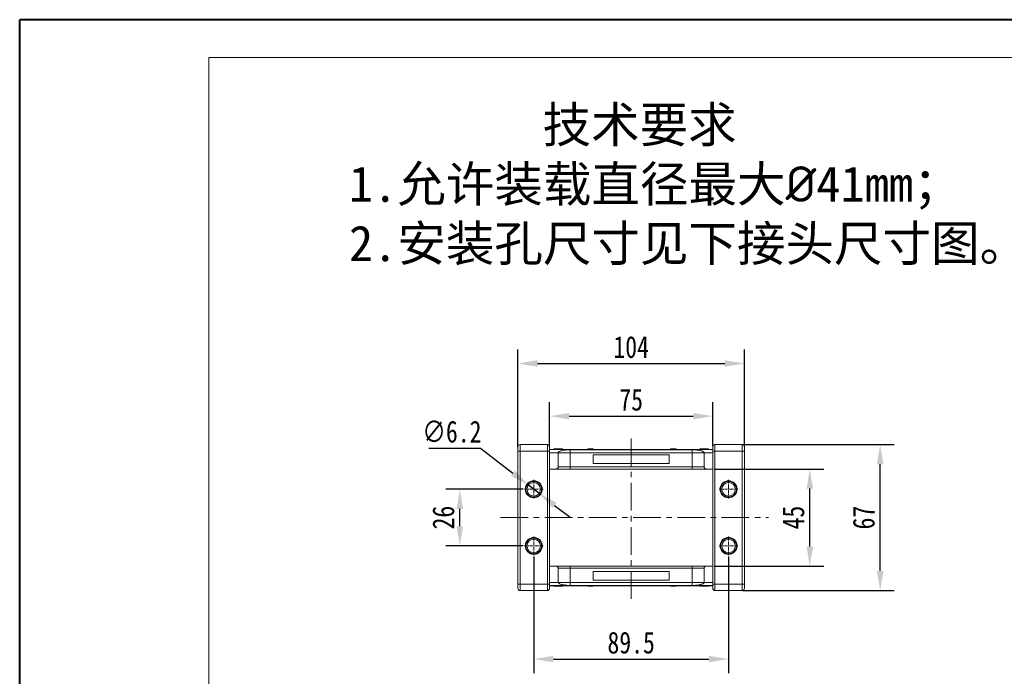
# Model space of a CAD drawing. Header units: millimetres. Extents: x 2098 to 3561, y 550 to 1583.
# Tile 13 of 84: x 2098 to 2551, y 1282 to 1583. Entities that reach past the tile are written whole.
import ezdxf

# ---------------------------------------------------------------- set-up
doc = ezdxf.new("R2010")
doc.units = ezdxf.units.MM
doc.linetypes.add('CENTER', pattern=[0.6, 0.375, -0.075, 0.075, -0.075])
doc.linetypes.add('CENTERX2', pattern=[20.32, 12.7, -2.54, 2.54, -2.54])
doc.styles.get("Standard").update_dxf_attribs({"font": '仿宋_GB2312.ttf', "width": 0.8})
doc.styles.add('样式 6', font='仿宋_GB2312.ttf')
doc.dimstyles.new('ISO-45.1', dxfattribs={"dimtxt": 10, "dimasz": 9, "dimexe": 6.5, "dimexo": 0.625, "dimgap": 2.5, "dimtad": 1, "dimtoh": 1, "dimdsep": 46, "dimtxsty": 'Standard', "dimcen": 2.5, "dimadec": 0, "dimazin": 0, "dimtfac": 1, "dimtmove": 0, "dimatfit": 3, "dimfxl": 0, "dimarcsym": 0})
doc.dimstyles.new('副本 ISO-45.1', dxfattribs={"dimtxt": 10, "dimasz": 9, "dimexe": 6.5, "dimexo": 0.625, "dimgap": 2.5, "dimtad": 1, "dimdsep": 46, "dimtxsty": 'Standard', "dimcen": 2.5, "dimadec": 0, "dimazin": 0, "dimtfac": 1, "dimtmove": 0, "dimatfit": 3, "dimfxl": 0, "dimarcsym": 0})

# ---------------------------------------------------------------- blocks, each defined once
blk = doc.blocks.new('*D2505')
at = {"color": 0, "lineweight": -2}
for p, q in [((2334.54, 1336.97), (2334.54, 1283.42)), ((2424.04, 1336.97), (2424.04, 1283.42)), ((2343.54, 1289.92), (2415.04, 1289.92))]:
    blk.add_line(p, q, dxfattribs=at)
at = {"color": 0, "lineweight": 9}
for points in [[(2343.54, 1291.42), (2343.54, 1288.42), (2334.54, 1289.92)], [(2415.04, 1291.42), (2415.04, 1288.42), (2424.04, 1289.92)]]:
    blk.add_solid(points, dxfattribs=at)
at = {"layer": 'Defpoints', "color": 0, "lineweight": 9}
for p in [(2334.54, 1337.6), (2424.04, 1337.6), (2424.04, 1289.92)]:
    blk.add_point(p, dxfattribs=at)
at = {"color": 0, "lineweight": 9, "insert": (2379.29, 1297.42), "char_height": 10, "attachment_point": 5}
blk.add_mtext('89.5', dxfattribs=at)
blk = doc.blocks.new('*D2506')
at = {"color": 0, "lineweight": -2}
for p, q in [((2329.62, 1367.89), (2294.08, 1367.89)), ((2300.58, 1350.89), (2300.58, 1358.89)), ((2329.62, 1341.89), (2294.08, 1341.89))]:
    blk.add_line(p, q, dxfattribs=at)
at = {"color": 0, "lineweight": 9}
for points in [[(2299.08, 1358.89), (2302.08, 1358.89), (2300.58, 1367.89)], [(2299.08, 1350.89), (2302.08, 1350.89), (2300.58, 1341.89)]]:
    blk.add_solid(points, dxfattribs=at)
at = {"layer": 'Defpoints', "color": 0, "lineweight": 9}
for p in [(2300.58, 1367.89), (2330.25, 1367.89), (2330.25, 1341.89)]:
    blk.add_point(p, dxfattribs=at)
at = {"color": 0, "lineweight": 9, "insert": (2293.08, 1354.89), "char_height": 10, "attachment_point": 5, "rotation": 90}
blk.add_mtext('26', dxfattribs=at)
blk = doc.blocks.new('*D2507')
at = {"color": 0, "lineweight": -2}
for p, q in [((2417.41, 1377.19), (2467.85, 1377.19)), ((2461.35, 1341.59), (2461.35, 1368.19)), ((2417.41, 1332.59), (2467.85, 1332.59))]:
    blk.add_line(p, q, dxfattribs=at)
at = {"color": 0, "lineweight": 9}
for points in [[(2459.85, 1368.19), (2462.85, 1368.19), (2461.35, 1377.19)], [(2459.85, 1341.59), (2462.85, 1341.59), (2461.35, 1332.59)]]:
    blk.add_solid(points, dxfattribs=at)
at = {"layer": 'Defpoints', "color": 0, "lineweight": 9}
for p in [(2416.79, 1377.19), (2461.35, 1377.19), (2416.79, 1332.59)]:
    blk.add_point(p, dxfattribs=at)
at = {"color": 0, "lineweight": 9, "insert": (2453.85, 1354.89), "char_height": 10, "attachment_point": 5, "rotation": 90}
blk.add_mtext('45', dxfattribs=at)
blk = doc.blocks.new('*D2508')
at = {"color": 0, "lineweight": -2}
for p, q in [((2430.6, 1388.39), (2500.17, 1388.39)), ((2493.67, 1330.39), (2493.67, 1379.39)), ((2430.6, 1321.39), (2500.17, 1321.39))]:
    blk.add_line(p, q, dxfattribs=at)
at = {"color": 0, "lineweight": 9}
for points in [[(2492.17, 1379.39), (2495.17, 1379.39), (2493.67, 1388.39)], [(2492.17, 1330.39), (2495.17, 1330.39), (2493.67, 1321.39)]]:
    blk.add_solid(points, dxfattribs=at)
at = {"layer": 'Defpoints', "color": 0, "lineweight": 9}
for p in [(2429.97, 1388.39), (2493.67, 1388.39), (2429.97, 1321.39)]:
    blk.add_point(p, dxfattribs=at)
at = {"color": 0, "lineweight": 9, "insert": (2486.17, 1354.89), "char_height": 10, "attachment_point": 5, "rotation": 90}
blk.add_mtext('67', dxfattribs=at)
blk = doc.blocks.new('*D2509')
at = {"color": 0, "lineweight": -2}
for p, q in [((2341.79, 1387.69), (2341.79, 1407.95)), ((2416.79, 1387.69), (2416.79, 1407.95)), ((2350.79, 1401.45), (2407.79, 1401.45))]:
    blk.add_line(p, q, dxfattribs=at)
at = {"color": 0, "lineweight": 9}
for points in [[(2350.79, 1402.95), (2350.79, 1399.95), (2341.79, 1401.45)], [(2407.79, 1402.95), (2407.79, 1399.95), (2416.79, 1401.45)]]:
    blk.add_solid(points, dxfattribs=at)
at = {"layer": 'Defpoints', "color": 0, "lineweight": 9}
for p in [(2416.79, 1401.45), (2341.79, 1387.06), (2416.79, 1387.06)]:
    blk.add_point(p, dxfattribs=at)
at = {"color": 0, "lineweight": 9, "insert": (2379.29, 1408.95), "char_height": 10, "attachment_point": 5}
blk.add_mtext('75', dxfattribs=at)
blk = doc.blocks.new('*D2510')
at = {"color": 0, "lineweight": -2}
for p, q in [((2327.29, 1387.4), (2327.29, 1432.13)), ((2431.29, 1387.4), (2431.29, 1432.13)), ((2336.29, 1425.63), (2422.29, 1425.63))]:
    blk.add_line(p, q, dxfattribs=at)
at = {"color": 0, "lineweight": 9}
for points in [[(2336.29, 1427.13), (2336.29, 1424.13), (2327.29, 1425.63)], [(2422.29, 1427.13), (2422.29, 1424.13), (2431.29, 1425.63)]]:
    blk.add_solid(points, dxfattribs=at)
at = {"layer": 'Defpoints', "color": 0, "lineweight": 9}
for p in [(2431.29, 1425.63), (2327.29, 1386.78), (2431.29, 1386.78)]:
    blk.add_point(p, dxfattribs=at)
at = {"color": 0, "lineweight": 9, "insert": (2379.29, 1433.13), "char_height": 10, "attachment_point": 5}
blk.add_mtext('104', dxfattribs=at)
blk = doc.blocks.new('*D2511')
at = {"color": 0, "lineweight": -2}
for p, q in [((2286.33, 1386.77), (2310.03, 1386.77)), ((2310.03, 1386.77), (2324.95, 1375.27)), ((2337, 1366), (2332.08, 1369.78)), ((2344.13, 1360.51), (2351.26, 1355.01))]:
    blk.add_line(p, q, dxfattribs=at)
at = {"color": 0, "lineweight": 9}
for points in [[(2325.87, 1376.46), (2324.04, 1374.08), (2332.08, 1369.78)], [(2345.04, 1361.69), (2343.21, 1359.32), (2337, 1366)]]:
    blk.add_solid(points, dxfattribs=at)
at = {"layer": 'Defpoints', "color": 0, "lineweight": 9}
for p in [(2332.08, 1369.78), (2337, 1366)]:
    blk.add_point(p, dxfattribs=at)
at = {"color": 0, "lineweight": 9, "insert": (2296.93, 1394.27), "char_height": 10, "attachment_point": 5}
blk.add_mtext('∅6.2', dxfattribs=at)

msp = doc.modelspace()

# ---------------------------------------------------------------- linework, layer by layer
at = {"color": 7, "lineweight": 40}
for p in [(2098.401, 550.456), (3559.228, 1583.47)]:
    msp.add_line(p, (2098.401, 1583.47), dxfattribs=at)
at = {"color": 7, "lineweight": 13}
for p in [(2185.355, 567.847), (3541.838, 1566.079)]:
    msp.add_line(p, (2185.355, 1566.079), dxfattribs=at)
at = {"color": 1, "linetype": 'CENTERX2', "lineweight": 13}
for p, q in [((2379.289, 1317.525), (2379.289, 1392.254)), ((2319.249, 1354.89), (2442.424, 1354.89))]:
    msp.add_line(p, q, dxfattribs=at)
at = {"color": 7, "linetype": 'Continuous', "lineweight": 15}
for p, q in [((2328.289, 1385.39), (2327.289, 1385.39)), ((2327.289, 1324.39), (2327.289, 1385.39)), ((2328.289, 1385.39), (2328.289, 1388.39)), ((2328.289, 1388.39), (2340.789, 1388.39)), ((2328.289, 1385.39), (2328.289, 1324.39)), ((2340.789, 1385.39), (2328.289, 1385.39)), ((2340.789, 1385.39), (2340.789, 1388.39)), ((2341.789, 1385.39), (2340.789, 1385.39)), ((2340.789, 1324.39), (2340.789, 1385.39)), ((2341.789, 1386.19), (2379.289, 1386.19)), ((2379.289, 1386.145), (2341.789, 1386.145)), ((2341.789, 1324.39), (2341.789, 1385.39)), ((2341.789, 1384.69), (2345.789, 1384.69)), ((2343.738, 1386.39), (2343.738, 1386.19)), ((2345.735, 1386.19), (2345.735, 1386.39)), ((2351.289, 1384.69), (2345.789, 1384.69)), ((2345.789, 1378.19), (2345.789, 1384.69)), ((2347.789, 1386.39), (2347.789, 1386.19)), ((2351.289, 1386.058), (2379.289, 1386.058)), ((2351.289, 1384.69), (2351.289, 1386.058)), ((2351.289, 1378.19), (2351.289, 1384.69)), ((2379.289, 1384.69), (2351.289, 1384.69)), ((2359.307, 1386.19), (2359.307, 1386.39)), ((2359.424, 1386.39), (2359.307, 1386.39)), ((2359.424, 1386.19), (2359.424, 1386.39)), ((2359.424, 1386.39), (2359.53, 1386.39)), ((2359.53, 1386.39), (2359.53, 1386.19)), ((2359.881, 1386.39), (2359.53, 1386.39)), ((2359.881, 1386.19), (2359.881, 1386.39)), ((2360.599, 1386.39), (2359.881, 1386.39)), ((2360.599, 1386.19), (2360.599, 1386.39)), ((2361.044, 1386.39), (2360.599, 1386.39)), ((2361.044, 1386.19), (2361.044, 1386.39)), ((2361.044, 1386.39), (2361.115, 1386.39)), ((2361.115, 1386.39), (2361.115, 1386.19)), ((2361.115, 1386.39), (2361.374, 1386.39)), ((2361.374, 1386.19), (2361.374, 1386.39)), ((2361.856, 1386.39), (2361.374, 1386.39)), ((2361.856, 1386.19), (2361.856, 1386.39)), ((2361.856, 1386.39), (2361.86, 1386.39)), ((2361.86, 1386.39), (2361.86, 1386.19)), ((2379.289, 1386.19), (2416.789, 1386.19)), ((2416.789, 1386.145), (2379.289, 1386.145)), ((2379.289, 1386.058), (2407.289, 1386.058)), ((2407.289, 1384.69), (2379.289, 1384.69)), ((2397.333, 1386.19), (2397.333, 1386.39)), ((2397.333, 1386.39), (2397.473, 1386.39)), ((2397.473, 1386.39), (2397.473, 1386.19)), ((2398.852, 1386.39), (2397.473, 1386.39)), ((2398.852, 1386.19), (2398.852, 1386.39)), ((2398.852, 1386.39), (2399.061, 1386.39)), ((2399.061, 1386.39), (2399.061, 1386.19)), ((2399.542, 1386.39), (2399.061, 1386.39)), ((2399.542, 1386.19), (2399.542, 1386.39)), ((2399.647, 1386.39), (2399.542, 1386.39)), ((2399.647, 1386.19), (2399.647, 1386.39)), ((2399.647, 1386.39), (2399.659, 1386.39)), ((2399.659, 1386.39), (2399.659, 1386.19)), ((2399.886, 1386.39), (2399.659, 1386.39)), ((2399.886, 1386.19), (2399.886, 1386.39)), ((2407.289, 1384.69), (2407.289, 1386.058)), ((2412.789, 1384.69), (2407.289, 1384.69)), ((2407.289, 1384.69), (2407.289, 1378.19)), ((2410.789, 1386.39), (2410.789, 1386.19)), ((2411.2, 1386.39), (2411.2, 1386.19)), ((2416.789, 1384.69), (2412.789, 1384.69)), ((2412.789, 1384.69), (2412.789, 1378.19)), ((2412.816, 1386.39), (2412.816, 1386.19)), ((2414.434, 1386.39), (2414.434, 1386.19)), ((2414.84, 1386.39), (2414.84, 1386.19)), ((2416.789, 1385.39), (2417.789, 1385.39)), ((2416.789, 1385.39), (2416.789, 1324.39)), ((2417.789, 1388.39), (2417.789, 1385.39)), ((2417.789, 1388.39), (2430.289, 1388.39)), ((2430.289, 1385.39), (2417.789, 1385.39)), ((2417.789, 1385.39), (2417.789, 1324.39)), ((2430.289, 1388.39), (2430.289, 1385.39)), ((2430.289, 1385.39), (2431.289, 1385.39)), ((2430.289, 1324.39), (2430.289, 1385.39)), ((2431.289, 1385.39), (2431.289, 1324.39)), ((2361.789, 1379.69), (2361.789, 1383.69)), ((2361.789, 1383.69), (2379.289, 1383.69)), ((2379.289, 1379.69), (2361.789, 1379.69)), ((2379.289, 1383.69), (2396.789, 1383.69)), ((2396.789, 1379.69), (2379.289, 1379.69)), ((2396.789, 1383.69), (2396.789, 1379.69)), ((2344.789, 1377.19), (2341.789, 1377.19)), ((2345.789, 1378.19), (2351.289, 1378.19)), ((2351.289, 1377.19), (2351.289, 1378.19)), ((2351.289, 1378.19), (2379.289, 1378.19)), ((2379.289, 1377.19), (2351.289, 1377.19)), ((2379.289, 1378.19), (2407.289, 1378.19)), ((2407.289, 1377.19), (2379.289, 1377.19)), ((2407.289, 1378.19), (2412.789, 1378.19)), ((2407.289, 1378.19), (2407.289, 1377.19)), ((2413.789, 1377.19), (2416.789, 1377.19)), ((2341.789, 1332.59), (2344.789, 1332.59)), ((2345.789, 1325.09), (2345.789, 1331.59)), ((2351.289, 1331.59), (2345.789, 1331.59)), ((2351.289, 1331.59), (2351.289, 1332.59)), ((2351.289, 1332.59), (2379.289, 1332.59)), ((2351.289, 1325.09), (2351.289, 1331.59)), ((2379.289, 1331.59), (2351.289, 1331.59)), ((2361.789, 1326.09), (2361.789, 1330.09)), ((2361.789, 1330.09), (2379.289, 1330.09)), ((2379.289, 1332.59), (2407.289, 1332.59)), ((2407.289, 1331.59), (2379.289, 1331.59)), ((2379.289, 1330.09), (2396.789, 1330.09)), ((2396.789, 1330.09), (2396.789, 1326.09)), ((2407.289, 1331.59), (2407.289, 1332.59)), ((2412.789, 1331.59), (2407.289, 1331.59)), ((2407.289, 1331.59), (2407.289, 1325.09)), ((2412.789, 1331.59), (2412.789, 1325.09)), ((2413.789, 1332.59), (2416.789, 1332.59)), ((2379.289, 1326.09), (2361.789, 1326.09)), ((2396.789, 1326.09), (2379.289, 1326.09)), ((2328.289, 1324.39), (2327.289, 1324.39)), ((2328.289, 1321.39), (2328.289, 1324.39)), ((2328.289, 1324.39), (2340.789, 1324.39)), ((2340.789, 1321.39), (2328.289, 1321.39)), ((2341.789, 1324.39), (2340.789, 1324.39)), ((2340.789, 1321.39), (2340.789, 1324.39)), ((2345.789, 1325.09), (2341.789, 1325.09)), ((2341.789, 1323.634), (2379.289, 1323.634)), ((2379.289, 1323.59), (2341.789, 1323.59)), ((2343.738, 1323.39), (2343.738, 1323.59)), ((2344.144, 1323.39), (2344.144, 1323.59)), ((2345.762, 1323.39), (2345.762, 1323.59)), ((2345.789, 1325.09), (2351.289, 1325.09)), ((2347.378, 1323.39), (2347.378, 1323.59)), ((2347.789, 1323.39), (2347.789, 1323.59)), ((2351.289, 1323.722), (2351.289, 1325.09)), ((2351.289, 1325.09), (2379.289, 1325.09)), ((2379.289, 1323.722), (2351.289, 1323.722)), ((2359.307, 1323.59), (2359.307, 1323.39)), ((2359.307, 1323.39), (2359.534, 1323.39)), ((2359.534, 1323.39), (2359.534, 1323.59)), ((2359.546, 1323.39), (2359.534, 1323.39)), ((2359.546, 1323.59), (2359.546, 1323.39)), ((2359.546, 1323.39), (2359.651, 1323.39)), ((2359.651, 1323.59), (2359.651, 1323.39)), ((2359.651, 1323.39), (2360.132, 1323.39)), ((2360.132, 1323.39), (2360.132, 1323.59)), ((2360.341, 1323.39), (2360.132, 1323.39)), ((2360.341, 1323.59), (2360.341, 1323.39)), ((2360.341, 1323.39), (2361.72, 1323.39)), ((2361.72, 1323.39), (2361.72, 1323.59)), ((2361.86, 1323.39), (2361.72, 1323.39)), ((2361.86, 1323.59), (2361.86, 1323.39)), ((2379.289, 1325.09), (2407.289, 1325.09)), ((2407.289, 1323.722), (2379.289, 1323.722)), ((2379.289, 1323.634), (2416.789, 1323.634)), ((2416.789, 1323.59), (2379.289, 1323.59)), ((2397.333, 1323.39), (2397.333, 1323.59)), ((2397.337, 1323.39), (2397.333, 1323.39)), ((2397.337, 1323.59), (2397.337, 1323.39)), ((2397.337, 1323.39), (2397.818, 1323.39)), ((2397.818, 1323.59), (2397.818, 1323.39)), ((2398.078, 1323.39), (2397.818, 1323.39)), ((2398.078, 1323.39), (2398.078, 1323.59)), ((2398.149, 1323.39), (2398.078, 1323.39)), ((2398.149, 1323.59), (2398.149, 1323.39)), ((2398.149, 1323.39), (2398.594, 1323.39)), ((2398.594, 1323.59), (2398.594, 1323.39)), ((2398.594, 1323.39), (2399.312, 1323.39)), ((2399.312, 1323.59), (2399.312, 1323.39)), ((2399.312, 1323.39), (2399.663, 1323.39)), ((2399.663, 1323.39), (2399.663, 1323.59)), ((2399.768, 1323.39), (2399.663, 1323.39)), ((2399.768, 1323.59), (2399.768, 1323.39)), ((2399.768, 1323.39), (2399.886, 1323.39)), ((2399.886, 1323.59), (2399.886, 1323.39)), ((2407.289, 1325.09), (2412.789, 1325.09)), ((2407.289, 1325.09), (2407.289, 1323.722)), ((2410.789, 1323.39), (2410.789, 1323.59)), ((2412.789, 1325.09), (2416.789, 1325.09)), ((2412.843, 1323.59), (2412.843, 1323.39)), ((2414.84, 1323.39), (2414.84, 1323.59)), ((2416.789, 1324.39), (2417.789, 1324.39)), ((2417.789, 1324.39), (2417.789, 1321.39)), ((2417.789, 1324.39), (2430.289, 1324.39)), ((2430.289, 1321.39), (2417.789, 1321.39)), ((2430.289, 1324.39), (2431.289, 1324.39)), ((2430.289, 1324.39), (2430.289, 1321.39))]:
    msp.add_line(p, q, dxfattribs=at)
at = {"color": 1, "linetype": 'CENTER', "lineweight": 9, "ltscale": 3.9624}
for p, q in [((2334.539, 1372.18), (2334.539, 1363.6)), ((2424.039, 1372.18), (2424.039, 1363.6)), ((2330.249, 1367.89), (2338.829, 1367.89)), ((2419.749, 1367.89), (2428.329, 1367.89)), ((2334.539, 1346.18), (2334.539, 1337.6)), ((2424.039, 1346.18), (2424.039, 1337.6)), ((2330.249, 1341.89), (2338.829, 1341.89)), ((2419.749, 1341.89), (2428.329, 1341.89))]:
    msp.add_line(p, q, dxfattribs=at)
at = {"color": 7, "linetype": 'Continuous', "lineweight": 15}
for centre, radius in [((2334.539, 1367.89), 3.9), ((2334.539, 1367.89), 3.1), ((2424.039, 1367.89), 3.9), ((2424.039, 1367.89), 3.1), ((2334.539, 1341.89), 3.9), ((2334.539, 1341.89), 3.1), ((2424.039, 1341.89), 3.9), ((2424.039, 1341.89), 3.1)]:
    msp.add_circle(centre, radius, dxfattribs=at)
for centre, start, end in [((2328.289, 1387.39), 90, 180), ((2340.789, 1387.39), 0, 90), ((2417.789, 1387.39), 90, 180), ((2430.289, 1387.39), 0, 90), ((2328.289, 1322.39), 180, 270), ((2340.789, 1322.39), 270, 0), ((2417.789, 1322.39), 180, 270), ((2430.289, 1322.39), 270, 0)]:
    msp.add_arc(centre, 1, start, end, dxfattribs=at)
for points, knots in [([(2327.289, 1385.39), (2327.289, 1385.641), (2327.289, 1386.03), (2327.289, 1386.496), (2327.289, 1386.814), (2327.289, 1387.073), (2327.289, 1387.322), (2327.289, 1387.363), (2327.289, 1387.39)], [0, 0, 0, 0, 0.2394429, 0.3698071, 0.5000001, 0.6303641, 0.7605571, 1, 1, 1, 1]), ([(2341.789, 1385.39), (2341.789, 1385.641), (2341.789, 1386.03), (2341.789, 1386.496), (2341.789, 1386.814), (2341.789, 1387.072), (2341.789, 1387.321), (2341.789, 1387.363), (2341.789, 1387.39)], [0, 0, 0, 0, 0.2394429, 0.3696359, 0.4999999, 0.6301929, 0.7605571, 1, 1, 1, 1]), ([(2343.738, 1386.39), (2343.748, 1386.39), (2343.77, 1386.39), (2343.971, 1386.39), (2344.276, 1386.39), (2344.812, 1386.39), (2345.322, 1386.39), (2345.677, 1386.39), (2345.735, 1386.39)], [0, 0, 0, 0, 0.1482689, 0.2976473, 0.4424214, 0.6078512, 0.9356585, 1, 1, 1, 1]), ([(2345.735, 1386.39), (2345.869, 1386.39), (2346.27, 1386.39), (2346.826, 1386.39), (2347.334, 1386.39), (2347.637, 1386.39), (2347.775, 1386.39), (2347.785, 1386.39), (2347.789, 1386.39)], [0, 0, 0, 0, 0.1423372, 0.4291269, 0.5899433, 0.7512055, 0.9098946, 1, 1, 1, 1]), ([(2345.789, 1384.69), (2345.808, 1384.771), (2345.847, 1384.934), (2346.15, 1385.172), (2346.628, 1385.395), (2347.279, 1385.599), (2348.085, 1385.775), (2348.912, 1385.902), (2349.7, 1385.986), (2350.451, 1386.044), (2350.995, 1386.053), (2351.289, 1386.058)], [0, 0, 0, 0, 0.1245955, 0.2491892, 0.3738223, 0.4984451, 0.6220504, 0.7455895, 0.8257011, 0.9057067, 1, 1, 1, 1]), ([(2407.289, 1386.058), (2407.68, 1386.049), (2408.377, 1386.034), (2409.296, 1385.945), (2410.081, 1385.842), (2410.793, 1385.713), (2411.457, 1385.553), (2412.027, 1385.364), (2412.463, 1385.149), (2412.737, 1384.922), (2412.772, 1384.767), (2412.789, 1384.69)], [0, 0, 0, 0, 0.1253767, 0.2231439, 0.3210442, 0.4226148, 0.5242047, 0.6437825, 0.7633681, 0.8816833, 1, 1, 1, 1]), ([(2410.789, 1386.39), (2410.791, 1386.39), (2410.796, 1386.39), (2410.84, 1386.39), (2410.917, 1386.39), (2411.016, 1386.39), (2411.114, 1386.39), (2411.171, 1386.39), (2411.2, 1386.39)], [0, 0, 0, 0, 0.1926347, 0.388697, 0.5820148, 0.7830443, 0.8909593, 1, 1, 1, 1]), ([(2411.2, 1386.39), (2411.254, 1386.39), (2411.364, 1386.39), (2411.601, 1386.39), (2411.908, 1386.39), (2412.246, 1386.39), (2412.55, 1386.39), (2412.727, 1386.39), (2412.816, 1386.39)], [0, 0, 0, 0, 0.1184406, 0.2393457, 0.4595932, 0.6849248, 0.8422399, 1, 1, 1, 1]), ([(2412.816, 1386.39), (2412.95, 1386.39), (2413.253, 1386.39), (2413.782, 1386.39), (2414.205, 1386.39), (2414.412, 1386.39), (2414.434, 1386.39)], [0, 0, 0, 0, 0.23673076, 0.53755546, 0.94966792, 1, 1, 1, 1]), ([(2414.434, 1386.39), (2414.484, 1386.39), (2414.586, 1386.39), (2414.702, 1386.39), (2414.785, 1386.39), (2414.823, 1386.39), (2414.838, 1386.39), (2414.84, 1386.39), (2414.84, 1386.39)], [0, 0, 0, 0, 0.1937762, 0.3936, 0.5878635, 0.7889077, 0.894169, 1, 1, 1, 1]), ([(2416.789, 1387.39), (2416.789, 1387.363), (2416.789, 1387.322), (2416.789, 1387.073), (2416.789, 1386.814), (2416.789, 1386.496), (2416.789, 1386.03), (2416.789, 1385.641), (2416.789, 1385.39)], [0, 0, 0, 0, 0.2394429, 0.3696359, 0.4999999, 0.6301929, 0.7605571, 1, 1, 1, 1]), ([(2431.289, 1387.39), (2431.289, 1387.363), (2431.289, 1387.321), (2431.289, 1387.072), (2431.289, 1386.814), (2431.289, 1386.496), (2431.289, 1386.03), (2431.289, 1385.641), (2431.289, 1385.39)], [0, 0, 0, 0, 0.23944295, 0.36980709, 0.50000008, 0.63036414, 0.76055705, 1, 1, 1, 1]), ([(2344.789, 1377.19), (2344.902, 1377.201), (2345.126, 1377.223), (2345.426, 1377.395), (2345.652, 1377.649), (2345.772, 1377.93), (2345.784, 1378.116), (2345.789, 1378.19)], [0, 0, 0, 0, 0.21469386, 0.42938772, 0.64408158, 0.85877544, 1, 1, 1, 1]), ([(2351.289, 1377.19), (2350.893, 1377.19), (2350.076, 1377.19), (2348.865, 1377.19), (2347.7, 1377.19), (2346.66, 1377.19), (2345.954, 1377.19), (2345.507, 1377.19), (2345.153, 1377.19), (2344.853, 1377.19), (2344.81, 1377.19), (2344.789, 1377.19)], [0, 0, 0, 0, 0.1164968, 0.2399717, 0.3685799, 0.4999174, 0.6312549, 0.6956158, 0.7600283, 0.8835032, 1, 1, 1, 1]), ([(2413.789, 1377.19), (2413.768, 1377.19), (2413.725, 1377.19), (2413.363, 1377.19), (2412.763, 1377.19), (2411.918, 1377.19), (2411.049, 1377.19), (2410.284, 1377.19), (2409.503, 1377.19), (2408.502, 1377.19), (2407.686, 1377.19), (2407.289, 1377.19)], [0, 0, 0, 0, 0.1164968, 0.2399717, 0.3685799, 0.4999174, 0.6312549, 0.6956158, 0.7600283, 0.8835032, 1, 1, 1, 1]), ([(2412.789, 1378.19), (2412.8, 1378.077), (2412.822, 1377.853), (2412.995, 1377.553), (2413.248, 1377.327), (2413.53, 1377.207), (2413.715, 1377.195), (2413.789, 1377.19)], [0, 0, 0, 0, 0.21469386, 0.42938772, 0.64408158, 0.85877544, 1, 1, 1, 1]), ([(2338.139, 1367.89), (2338.127, 1368.116), (2338.103, 1368.569), (2337.899, 1369.241), (2337.571, 1369.881), (2337.102, 1370.452), (2336.626, 1370.843), (2336.202, 1371.09), (2335.773, 1371.285), (2335.218, 1371.448), (2334.539, 1371.511), (2333.86, 1371.448), (2333.188, 1371.251), (2332.548, 1370.921), (2331.976, 1370.453), (2331.586, 1369.977), (2331.339, 1369.553), (2331.144, 1369.124), (2330.975, 1368.569), (2330.951, 1368.116), (2330.939, 1367.89)], [0, 0, 0, 0, 0.05998, 0.1199831, 0.1849463, 0.249957, 0.3149202, 0.3472901, 0.3800161, 0.4399843, 0.4999996, 0.5599679, 0.6199831, 0.6849463, 0.749957, 0.8149202, 0.8472901, 0.8800161, 0.9399965, 1, 1, 1, 1]), ([(2427.639, 1367.89), (2427.627, 1368.116), (2427.603, 1368.569), (2427.399, 1369.241), (2427.071, 1369.881), (2426.602, 1370.452), (2426.126, 1370.843), (2425.702, 1371.09), (2425.273, 1371.285), (2424.718, 1371.448), (2424.039, 1371.511), (2423.36, 1371.448), (2422.688, 1371.251), (2422.048, 1370.921), (2421.476, 1370.453), (2421.086, 1369.977), (2420.839, 1369.553), (2420.644, 1369.124), (2420.475, 1368.569), (2420.451, 1368.116), (2420.439, 1367.89)], [0, 0, 0, 0, 0.05998, 0.1199831, 0.1849463, 0.249957, 0.3149202, 0.3472901, 0.3800161, 0.4399843, 0.4999996, 0.5599679, 0.6199831, 0.6849463, 0.749957, 0.8149202, 0.8472901, 0.8800161, 0.9399965, 1, 1, 1, 1]), ([(2330.939, 1367.89), (2330.951, 1367.664), (2330.975, 1367.211), (2331.179, 1366.539), (2331.507, 1365.899), (2331.976, 1365.327), (2332.452, 1364.937), (2332.876, 1364.69), (2333.305, 1364.494), (2333.86, 1364.331), (2334.539, 1364.269), (2335.218, 1364.331), (2335.89, 1364.529), (2336.53, 1364.859), (2337.102, 1365.327), (2337.492, 1365.803), (2337.74, 1366.227), (2337.934, 1366.656), (2338.103, 1367.211), (2338.127, 1367.664), (2338.139, 1367.89)], [0, 0, 0, 0, 0.05998, 0.1199831, 0.1849463, 0.249957, 0.3149202, 0.3472901, 0.3800161, 0.4399843, 0.4999996, 0.5599679, 0.6199831, 0.6849463, 0.749957, 0.8149202, 0.8472901, 0.8800161, 0.9399965, 1, 1, 1, 1]), ([(2420.439, 1367.89), (2420.451, 1367.664), (2420.475, 1367.211), (2420.679, 1366.539), (2421.007, 1365.899), (2421.476, 1365.327), (2421.952, 1364.937), (2422.376, 1364.69), (2422.805, 1364.494), (2423.36, 1364.331), (2424.039, 1364.269), (2424.718, 1364.331), (2425.39, 1364.529), (2426.03, 1364.859), (2426.602, 1365.327), (2426.992, 1365.803), (2427.24, 1366.227), (2427.434, 1366.656), (2427.603, 1367.211), (2427.627, 1367.664), (2427.639, 1367.89)], [0, 0, 0, 0, 0.05998, 0.1199831, 0.1849463, 0.249957, 0.3149202, 0.3472901, 0.3800161, 0.4399843, 0.4999996, 0.5599679, 0.6199831, 0.6849463, 0.749957, 0.8149202, 0.8472901, 0.8800161, 0.9399965, 1, 1, 1, 1]), ([(2338.139, 1341.89), (2338.127, 1342.116), (2338.103, 1342.569), (2337.899, 1343.241), (2337.571, 1343.881), (2337.102, 1344.452), (2336.626, 1344.843), (2336.202, 1345.09), (2335.773, 1345.285), (2335.218, 1345.448), (2334.539, 1345.511), (2333.86, 1345.448), (2333.188, 1345.251), (2332.548, 1344.921), (2331.976, 1344.453), (2331.586, 1343.977), (2331.339, 1343.553), (2331.144, 1343.124), (2330.975, 1342.569), (2330.951, 1342.116), (2330.939, 1341.89)], [0, 0, 0, 0, 0.05998, 0.1199831, 0.1849463, 0.249957, 0.3149202, 0.3472901, 0.3800161, 0.4399843, 0.4999996, 0.5599679, 0.6199831, 0.6849463, 0.749957, 0.8149202, 0.8472901, 0.8800161, 0.9399965, 1, 1, 1, 1]), ([(2427.639, 1341.89), (2427.627, 1342.116), (2427.603, 1342.569), (2427.399, 1343.241), (2427.071, 1343.881), (2426.602, 1344.452), (2426.126, 1344.843), (2425.702, 1345.09), (2425.273, 1345.285), (2424.718, 1345.448), (2424.039, 1345.511), (2423.36, 1345.448), (2422.688, 1345.251), (2422.048, 1344.921), (2421.476, 1344.453), (2421.086, 1343.977), (2420.839, 1343.553), (2420.644, 1343.124), (2420.475, 1342.569), (2420.451, 1342.116), (2420.439, 1341.89)], [0, 0, 0, 0, 0.05998, 0.1199831, 0.1849463, 0.249957, 0.3149202, 0.3472901, 0.3800161, 0.4399843, 0.4999996, 0.5599679, 0.6199831, 0.6849463, 0.749957, 0.8149202, 0.8472901, 0.8800161, 0.9399965, 1, 1, 1, 1]), ([(2330.939, 1341.89), (2330.951, 1341.664), (2330.975, 1341.211), (2331.179, 1340.539), (2331.507, 1339.899), (2331.976, 1339.327), (2332.452, 1338.937), (2332.876, 1338.69), (2333.305, 1338.494), (2333.86, 1338.331), (2334.539, 1338.269), (2335.218, 1338.331), (2335.89, 1338.529), (2336.53, 1338.859), (2337.102, 1339.327), (2337.492, 1339.803), (2337.74, 1340.227), (2337.934, 1340.656), (2338.103, 1341.211), (2338.127, 1341.664), (2338.139, 1341.89)], [0, 0, 0, 0, 0.05998, 0.1199831, 0.1849463, 0.249957, 0.3149202, 0.3472901, 0.3800161, 0.4399843, 0.4999996, 0.5599679, 0.6199831, 0.6849463, 0.749957, 0.8149202, 0.8472901, 0.8800161, 0.9399965, 1, 1, 1, 1]), ([(2420.439, 1341.89), (2420.451, 1341.664), (2420.475, 1341.211), (2420.679, 1340.539), (2421.007, 1339.899), (2421.476, 1339.327), (2421.952, 1338.937), (2422.376, 1338.69), (2422.805, 1338.494), (2423.36, 1338.331), (2424.039, 1338.269), (2424.718, 1338.331), (2425.39, 1338.529), (2426.03, 1338.859), (2426.602, 1339.327), (2426.992, 1339.803), (2427.24, 1340.227), (2427.434, 1340.656), (2427.603, 1341.211), (2427.627, 1341.664), (2427.639, 1341.89)], [0, 0, 0, 0, 0.05998, 0.1199831, 0.1849463, 0.249957, 0.3149202, 0.3472901, 0.3800161, 0.4399843, 0.4999996, 0.5599679, 0.6199831, 0.6849463, 0.749957, 0.8149202, 0.8472901, 0.8800161, 0.9399965, 1, 1, 1, 1]), ([(2345.789, 1331.59), (2345.778, 1331.702), (2345.756, 1331.927), (2345.584, 1332.227), (2345.33, 1332.453), (2345.049, 1332.573), (2344.863, 1332.585), (2344.789, 1332.59)], [0, 0, 0, 0, 0.2146939, 0.4293877, 0.6440816, 0.8587754, 1, 1, 1, 1]), ([(2344.789, 1332.59), (2344.81, 1332.59), (2344.854, 1332.59), (2345.215, 1332.59), (2345.815, 1332.59), (2346.66, 1332.59), (2347.529, 1332.59), (2348.294, 1332.59), (2349.075, 1332.59), (2350.076, 1332.59), (2350.893, 1332.59), (2351.289, 1332.59)], [0, 0, 0, 0, 0.11649679, 0.2399717, 0.36857994, 0.49991744, 0.63125493, 0.69561579, 0.7600283, 0.88350321, 1, 1, 1, 1]), ([(2407.289, 1332.59), (2407.686, 1332.59), (2408.502, 1332.59), (2409.714, 1332.59), (2410.879, 1332.59), (2411.918, 1332.59), (2412.624, 1332.59), (2413.071, 1332.59), (2413.425, 1332.59), (2413.725, 1332.59), (2413.768, 1332.59), (2413.789, 1332.59)], [0, 0, 0, 0, 0.1164968, 0.2399717, 0.3685799, 0.4999174, 0.6312549, 0.6956158, 0.7600283, 0.8835032, 1, 1, 1, 1]), ([(2413.789, 1332.59), (2413.677, 1332.579), (2413.452, 1332.557), (2413.152, 1332.384), (2412.926, 1332.131), (2412.806, 1331.849), (2412.794, 1331.664), (2412.789, 1331.59)], [0, 0, 0, 0, 0.21469386, 0.42938772, 0.64408158, 0.85877544, 1, 1, 1, 1]), ([(2327.289, 1322.39), (2327.289, 1322.417), (2327.289, 1322.458), (2327.289, 1322.707), (2327.289, 1322.966), (2327.289, 1323.284), (2327.289, 1323.75), (2327.289, 1324.138), (2327.289, 1324.39)], [0, 0, 0, 0, 0.23944295, 0.36980709, 0.50000008, 0.63036414, 0.76055705, 1, 1, 1, 1]), ([(2341.789, 1322.39), (2341.789, 1322.417), (2341.789, 1322.458), (2341.789, 1322.707), (2341.789, 1322.966), (2341.789, 1323.284), (2341.789, 1323.75), (2341.789, 1324.138), (2341.789, 1324.39)], [0, 0, 0, 0, 0.2394429, 0.3696359, 0.4999999, 0.6301929, 0.7605571, 1, 1, 1, 1]), ([(2344.144, 1323.39), (2344.094, 1323.39), (2343.992, 1323.39), (2343.876, 1323.39), (2343.793, 1323.39), (2343.755, 1323.39), (2343.74, 1323.39), (2343.739, 1323.39), (2343.738, 1323.39)], [0, 0, 0, 0, 0.1937693, 0.3935642, 0.587886, 0.7891312, 0.8942826, 1, 1, 1, 1]), ([(2345.762, 1323.39), (2345.628, 1323.39), (2345.325, 1323.39), (2344.805, 1323.39), (2344.383, 1323.39), (2344.174, 1323.39), (2344.144, 1323.39)], [0, 0, 0, 0, 0.2366286, 0.5373614, 0.9329864, 1, 1, 1, 1]), ([(2347.378, 1323.39), (2347.324, 1323.39), (2347.214, 1323.39), (2346.982, 1323.39), (2346.687, 1323.39), (2346.356, 1323.39), (2346.046, 1323.39), (2345.857, 1323.39), (2345.762, 1323.39)], [0, 0, 0, 0, 0.118432, 0.2393289, 0.4494336, 0.6641784, 0.8318201, 1, 1, 1, 1]), ([(2351.289, 1323.722), (2350.898, 1323.73), (2350.202, 1323.746), (2349.282, 1323.834), (2348.497, 1323.938), (2347.785, 1324.067), (2347.122, 1324.226), (2346.551, 1324.415), (2346.115, 1324.631), (2345.841, 1324.858), (2345.807, 1325.013), (2345.789, 1325.09)], [0, 0, 0, 0, 0.1253767, 0.2231439, 0.3210442, 0.4226148, 0.5242047, 0.6437825, 0.7633681, 0.8816833, 1, 1, 1, 1]), ([(2347.789, 1323.39), (2347.787, 1323.39), (2347.782, 1323.39), (2347.738, 1323.39), (2347.661, 1323.39), (2347.562, 1323.39), (2347.464, 1323.39), (2347.407, 1323.39), (2347.378, 1323.39)], [0, 0, 0, 0, 0.1926273, 0.3886837, 0.5820134, 0.7832006, 0.8910383, 1, 1, 1, 1]), ([(2412.789, 1325.09), (2412.77, 1325.008), (2412.731, 1324.845), (2412.429, 1324.608), (2411.95, 1324.384), (2411.299, 1324.181), (2410.493, 1324.005), (2409.666, 1323.878), (2408.878, 1323.793), (2408.127, 1323.736), (2407.583, 1323.727), (2407.289, 1323.722)], [0, 0, 0, 0, 0.1245955, 0.2491892, 0.3738223, 0.4984451, 0.6220504, 0.7455895, 0.8257011, 0.9057067, 1, 1, 1, 1]), ([(2412.843, 1323.39), (2412.71, 1323.39), (2412.308, 1323.39), (2411.752, 1323.39), (2411.244, 1323.39), (2410.941, 1323.39), (2410.803, 1323.39), (2410.793, 1323.39), (2410.789, 1323.39)], [0, 0, 0, 0, 0.1423372, 0.4291269, 0.5899433, 0.7512055, 0.9098946, 1, 1, 1, 1]), ([(2414.84, 1323.39), (2414.83, 1323.39), (2414.809, 1323.39), (2414.606, 1323.39), (2414.301, 1323.39), (2413.766, 1323.39), (2413.257, 1323.39), (2412.902, 1323.39), (2412.843, 1323.39)], [0, 0, 0, 0, 0.148288, 0.2977445, 0.4437132, 0.6077915, 0.9347078, 1, 1, 1, 1]), ([(2416.789, 1324.39), (2416.789, 1324.138), (2416.789, 1323.75), (2416.789, 1323.284), (2416.789, 1322.966), (2416.789, 1322.707), (2416.789, 1322.458), (2416.789, 1322.417), (2416.789, 1322.39)], [0, 0, 0, 0, 0.2394429, 0.3696359, 0.4999999, 0.6301929, 0.7605571, 1, 1, 1, 1]), ([(2431.289, 1324.39), (2431.289, 1324.138), (2431.289, 1323.75), (2431.289, 1323.284), (2431.289, 1322.966), (2431.289, 1322.707), (2431.289, 1322.458), (2431.289, 1322.417), (2431.289, 1322.39)], [0, 0, 0, 0, 0.2394429, 0.3698071, 0.5000001, 0.6303641, 0.7605571, 1, 1, 1, 1])]:
    msp.add_open_spline(points, degree=3, knots=knots, dxfattribs=at)

# ---------------------------------------------------------------- texts
at = {"insert": (2249.646, 1543.444), "char_height": 16.3409, "attachment_point": 1, "style": '样式 6'}
msp.add_mtext('        技术要求\\P1.允许装载直径最大{\\fISOCPEUR|b0|i0|c0|p34;%%C}41mm；\\P2.安装孔尺寸见下接头尺寸图。', dxfattribs=at)

# ---------------------------------------------------------------- dimensions: what is measured, and where the dimension line sits
at = {"color": 5, "lineweight": 9}
for base, p1, p2, picture, middle in [((2431.289, 1425.635), (2327.289, 1386.779), (2431.289, 1386.779), '*D2510', (2379.289, 1433.135)), ((2416.789, 1401.447), (2341.789, 1387.064), (2416.789, 1387.064), '*D2509', (2379.289, 1408.947)), ((2424.039, 1289.922), (2334.539, 1337.6), (2424.039, 1337.6), '*D2505', (2379.289, 1297.422))]:
    dim = msp.add_linear_dim(base=base, p1=p1, p2=p2, dimstyle='副本 ISO-45.1', dxfattribs=at)
    dim.commit()
    dim.dimension.update_dxf_attribs({"geometry": picture, "text_midpoint": middle})
dim = msp.add_diameter_dim_2p(p1=(2336.995, 1365.998), p2=(2332.083, 1369.781), dimstyle='ISO-45.1', dxfattribs=at)
dim.commit()
dim.dimension.update_dxf_attribs({"geometry": '*D2511', "text_midpoint": (2296.931, 1386.765), "dimtype": 163})
for base, p1, p2, picture, middle in [((2493.667, 1388.39), (2429.97, 1321.39), (2429.97, 1388.39), '*D2508', (2486.167, 1354.89)), ((2300.583, 1367.89), (2330.249, 1341.89), (2330.249, 1367.89), '*D2506', (2293.083, 1354.89))]:
    dim = msp.add_linear_dim(base=base, p1=p1, p2=p2, angle=270, dimstyle='副本 ISO-45.1', dxfattribs=at)
    dim.commit()
    dim.dimension.update_dxf_attribs({"geometry": picture, "text_midpoint": middle})
dim = msp.add_linear_dim(base=(2461.346, 1377.19), p1=(2416.789, 1332.59), p2=(2416.789, 1377.19), angle=270, text='45', dimstyle='副本 ISO-45.1', dxfattribs=at)
dim.commit()
dim.dimension.update_dxf_attribs({"geometry": '*D2507', "text_midpoint": (2453.846, 1354.89)})

doc.saveas('drawing.dxf')
